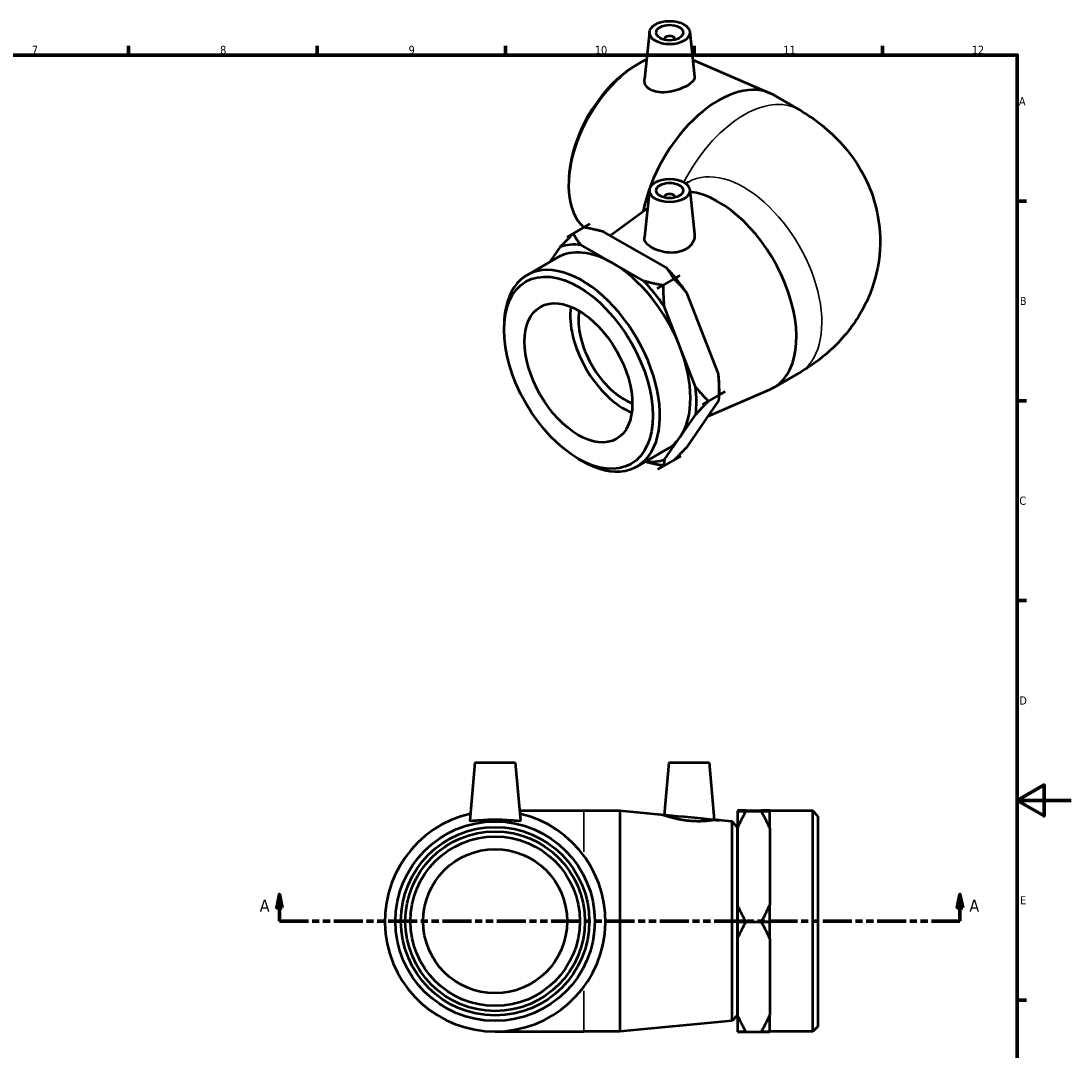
# Model space of a CAD drawing. Header units: millimetres. Extents: x -16 to 901, y -125 to 627.
# Tile 4 of 4: x 451 to 841, y 204 to 587. Entities that reach past the tile are written whole.
import ezdxf

# ---------------------------------------------------------------- set-up
doc = ezdxf.new("R2010")
doc.units = ezdxf.units.MM
doc.linetypes.add('DOUBLE_DASH_CHAIN', pattern=[1.2403, 0.6614, -0.0827, 0.1654, -0.0827, 0.1654, -0.0827])
for name, color, linetype, lineweight in [('Border (ANSI)', 7, 'Continuous', 70), ('Section Line (ANSI)', 7, 'DOUBLE_DASH_CHAIN', 70), ('Visible (ANSI)', 7, 'Continuous', 50), ('Visible Narrow (ANSI)', 7, 'Continuous', 35)]:
    doc.layers.add(name, color=color, linetype=linetype, lineweight=lineweight)
doc.styles.add('Label Text (ANSI)', font='tahoma.ttf')
doc.styles.add('Note Text (ANSI)', font='tahoma.ttf')

# ---------------------------------------------------------------- blocks, each defined once
blk = doc.blocks.new('Borders Default Border')
at = {"layer": 'Border (ANSI)'}
for p, q in [((490.5833435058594, 574.0000152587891), (490.5833435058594, 577.4480056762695)), ((560.6666564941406, 574.0000152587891), (560.6666564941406, 577.4480056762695)), ((630.7500076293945, 574.0000152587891), (630.7500076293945, 577.4480056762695)), ((700.8333587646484, 574.0000152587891), (700.8333587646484, 577.4480056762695)), ((770.9166717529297, 574.0000152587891), (770.9166717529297, 577.4480056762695)), ((820.9999847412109, 519.7499847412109), (824.4480133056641, 519.7499847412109)), ((820.9999847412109, 445.4999923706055), (824.4480133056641, 445.4999923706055)), ((820.9999847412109, 371.25), (824.4480133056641, 371.25)), ((820.9999847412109, 222.7499961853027), (824.4480133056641, 222.7499961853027))]:
    blk.add_line(p, q, dxfattribs=at)
at = {"layer": 'Border (ANSI)', "flags": 128}
for points in [[(20, 20), (20, 574.0000152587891), (820.9999847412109, 574.0000152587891), (820.9999847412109, 20), (20, 20)], [(840.9999847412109, 297.0000076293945), (820.9999847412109, 297.0000076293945), (830.9999847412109, 302.773494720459), (830.9999847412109, 291.2265014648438), (820.9999847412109, 297.0000076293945)]]:
    blk.add_lwpolyline(points, dxfattribs=at)
at = {"layer": 'Border (ANSI)', "color": 230, "true_color": 0xff0080, "char_height": 3.048000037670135, "attachment_point": 7, "style": 'Note Text (ANSI)'}
for s, insert in [('7', (454.5979985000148, 574.4)), ('8', (524.6301253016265, 574.3308395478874)), ('9', (594.7012666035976, 574.3407196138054)), ('10', (663.9604136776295, 574.3357795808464)), ('11', (734.0437470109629, 574.4)), ('12', (804.1270803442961, 574.4)), ('A', (821.6274943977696, 555.3509999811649)), ('B', (821.9937927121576, 481.1009999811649)), ('C', (821.7996391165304, 406.7966596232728)), ('D', (821.807306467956, 332.600999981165)), ('E', (822.0530731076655, 258.350999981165))]:
    blk.add_mtext(s, dxfattribs=dict(at, insert=insert))
blk = doc.blocks.new('2dTransSection0')
at = {"layer": 'Section Line (ANSI)', "linetype": 'Continuous'}
for p, q in [((546.6812679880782, 262.0861958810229), (545.6812679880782, 257.0861958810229)), ((546.6812679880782, 257.0861958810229), (546.6812679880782, 262.0861958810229)), ((547.6812679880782, 257.0861958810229), (546.6812679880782, 262.0861958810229)), ((799.7203698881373, 262.0861958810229), (798.7203698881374, 257.0861958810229)), ((799.7203698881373, 257.0861958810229), (799.7203698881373, 262.0861958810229)), ((800.7203698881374, 257.0861958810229), (799.7203698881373, 262.0861958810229)), ((545.6812679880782, 257.0861958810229), (547.6812679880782, 257.0861958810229)), ((546.6812679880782, 252.0861958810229), (546.6812679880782, 257.0861958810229)), ((798.7203698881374, 257.0861958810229), (800.7203698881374, 257.0861958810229)), ((799.7203698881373, 252.0861958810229), (799.7203698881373, 257.0861958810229)), ((546.6812679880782, 252.0861958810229), (557.2831681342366, 252.0861958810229)), ((789.1184697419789, 252.0861958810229), (799.7203698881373, 252.0861958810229))]:
    blk.add_line(p, q, dxfattribs=at)
at = {"layer": 'Section Line (ANSI)', "linetype": 'DOUBLE_DASH_CHAIN', "ltscale": 16.28888130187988}
blk.add_line((546.6812679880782, 252.0861958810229), (799.7203698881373, 252.0861958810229), dxfattribs=at)
at = {"layer": 'Section Line (ANSI)', "linetype": 'Continuous', "flags": 128}
for points in [[(547.6812681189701, 257.0861960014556), (546.6812643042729, 262.086195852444), (545.6812700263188, 257.0861960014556), (547.6812681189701, 257.0861960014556)], [(800.7203706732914, 257.0861960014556), (799.7203668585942, 262.086195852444), (798.7203725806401, 257.0861960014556), (800.7203706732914, 257.0861960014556)]]:
    blk.add_lwpolyline(points, dxfattribs=at)
at = {"layer": 'Section Line (ANSI)'}
for points in [[(547.6812681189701, 257.0861960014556), (546.6812643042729, 262.086195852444), (545.6812700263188, 257.0861960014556), (547.6812681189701, 257.0861960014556)], [(800.7203706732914, 257.0861960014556), (799.7203668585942, 262.086195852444), (798.7203725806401, 257.0861960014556), (800.7203706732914, 257.0861960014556)]]:
    blk.add_solid(points, dxfattribs=at)
at = {"layer": 'Section Line (ANSI)', "char_height": 4.571999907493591, "attachment_point": 7, "style": 'Label Text (ANSI)'}
for insert in [(539.3210121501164, 255.5861958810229), (803.1911090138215, 255.5861958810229)]:
    blk.add_mtext('A', dxfattribs=dict(at, insert=insert))

msp = doc.modelspace()

# ---------------------------------------------------------------- linework, layer by layer
at = {"layer": 'Visible (ANSI)'}
for p, q in [((684.2647201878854, 582.6160277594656), (682.3795828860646, 565.0336428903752)), ((699.2362107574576, 582.6160277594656), (701.0228866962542, 565.9519768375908)), ((689.7504654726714, 579.8972301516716), (689.7504654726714, 579.7109416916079)), ((693.7504654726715, 579.8972301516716), (693.7504654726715, 579.7109416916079)), ((700.3479055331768, 572.2474220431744), (728.9835874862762, 559.8809035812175)), ((676.3848848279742, 568.339454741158), (677.5576732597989, 569.162089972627)), ((730.3952155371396, 559.1727956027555), (739.8233059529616, 553.7435194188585)), ((654.4366694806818, 530.22576301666), (654.313829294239, 528.798502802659)), ((684.2647201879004, 523.9391254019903), (682.3736236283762, 506.3011594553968)), ((697.7943046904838, 526.2303402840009), (698.9026646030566, 526.8686023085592)), ((699.2362107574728, 523.9391254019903), (701.0041031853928, 507.4502653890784)), ((689.7504654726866, 521.2203277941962), (689.7504654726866, 521.0340393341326)), ((693.7504654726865, 521.2203277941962), (693.7504654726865, 521.0340393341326)), ((669.6953968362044, 506.9082300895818), (683.537480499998, 517.1562729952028)), ((662.1138286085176, 511.2332369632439), (653.6285472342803, 506.3468883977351)), ((653.6292770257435, 506.3464720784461), (655.8566633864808, 507.6291385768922)), ((659.8871720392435, 509.9501541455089), (662.1145583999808, 511.2328206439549)), ((662.1145583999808, 511.2328206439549), (662.1138286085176, 511.2332369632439)), ((690.5125538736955, 495.0328047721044), (667.1910982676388, 508.3368406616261)), ((653.6285472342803, 506.3468883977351), (653.6281852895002, 506.3463641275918)), ((653.6292770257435, 506.3464720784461), (653.6285472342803, 506.3468883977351)), ((651.1104426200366, 502.6994616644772), (647.2684813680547, 497.1344537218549)), ((670.3665446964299, 496.7984741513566), (658.7058168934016, 503.4504920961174)), ((638.7208064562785, 492.2121751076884), (650.0415860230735, 498.7313784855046)), ((682.0272724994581, 490.1464562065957), (670.3665446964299, 496.7984741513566)), ((695.5898235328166, 492.1364084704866), (687.1045421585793, 487.2500599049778)), ((695.5890937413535, 492.1368247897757), (693.3617073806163, 490.8541582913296)), ((693.3628050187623, 490.852801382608), (695.5901913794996, 492.1354678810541)), ((695.5898235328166, 492.1364084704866), (695.5890937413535, 492.1368247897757)), ((695.5901913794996, 492.1354678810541), (695.5898235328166, 492.1364084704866)), ((689.3311987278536, 488.5331427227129), (687.1038123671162, 487.2504762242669)), ((687.1049100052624, 487.2491193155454), (689.3322963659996, 488.5317858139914)), ((687.1045421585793, 487.2500599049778), (687.1038123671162, 487.2504762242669)), ((687.1049100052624, 487.2491193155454), (687.1045421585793, 487.2500599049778)), ((709.9040179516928, 455.5348007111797), (698.1489885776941, 485.5925854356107)), ((695.5412218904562, 465.6773445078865), (689.6637072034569, 480.7062368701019)), ((630.1897491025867, 471.8380786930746), (630.1897491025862, 473.3772784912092)), ((701.4187365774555, 450.6484521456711), (695.5412218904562, 465.6773445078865)), ((730.3952155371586, 450.3794843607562), (739.8233059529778, 455.8087605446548)), ((706.1146681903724, 439.7952744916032), (728.9835874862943, 449.6713763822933)), ((710.2357966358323, 450.0929292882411), (710.2357966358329, 447.7094635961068)), ((698.3786521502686, 428.5898021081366), (709.9450783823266, 445.3435509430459)), ((706.2049201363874, 445.3882361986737), (703.97753377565, 444.1055697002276)), ((703.9775396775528, 444.1041048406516), (706.2049260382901, 445.3867713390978)), ((712.4631829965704, 448.9909776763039), (703.9779016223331, 444.1046291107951)), ((712.4628151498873, 448.9919182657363), (710.2354287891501, 447.7092517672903)), ((710.2354346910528, 447.7077869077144), (712.4628210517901, 448.9904534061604)), ((710.2357966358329, 447.7079953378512), (710.235796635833, 447.6304116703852)), ((712.4631829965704, 448.9909776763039), (712.4628151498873, 448.9919182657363)), ((712.4628210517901, 448.9904534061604), (712.4631829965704, 448.9909776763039)), ((703.9779016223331, 444.1046291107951), (703.97753377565, 444.1055697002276)), ((703.9775396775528, 444.1041048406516), (703.9779016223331, 444.1046291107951)), ((695.6765838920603, 432.0803279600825), (701.4597970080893, 440.457202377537)), ((689.8933707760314, 423.7034535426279), (695.6765838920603, 432.0803279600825)), ((679.6414478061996, 421.1523333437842), (690.9622273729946, 427.6715367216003)), ((657.7377423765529, 424.0002154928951), (659.0690056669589, 423.227639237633)), ((695.860547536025, 424.9423753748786), (687.3752661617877, 420.0560268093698)), ((695.860909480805, 424.942899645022), (693.6335231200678, 423.6602331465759)), ((693.6347214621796, 423.6614439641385), (695.8598177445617, 424.9427916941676)), ((695.860547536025, 424.9423753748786), (695.860909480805, 424.942899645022)), ((687.3745363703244, 420.0564431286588), (689.6019227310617, 421.3391096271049)), ((687.3745363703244, 420.0564431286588), (687.3752661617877, 420.0560268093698)), ((687.3752661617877, 420.0560268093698), (687.3756281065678, 420.0565510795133)), ((689.6030144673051, 421.3392175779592), (687.3756281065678, 420.0565510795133)), ((619.3628515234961, 311.086195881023), (617.475372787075, 289.5122152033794)), ((619.3628515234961, 311.086195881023), (634.3628515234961, 311.086195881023)), ((634.3628515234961, 311.086195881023), (636.2503302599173, 289.5122152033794)), ((691.4128515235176, 311.086195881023), (689.7024633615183, 291.5363697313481)), ((691.4128515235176, 311.086195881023), (706.4128515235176, 311.086195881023)), ((706.4128515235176, 311.086195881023), (708.2758120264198, 289.7924598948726)), ((659.8628515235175, 293.086195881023), (635.937647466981, 293.086195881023)), ((673.1961848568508, 293.086195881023), (659.8628515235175, 293.086195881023)), ((673.1961848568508, 293.086195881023), (673.1961848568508, 211.086195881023)), ((689.7024633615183, 291.5363697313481), (673.1961848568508, 293.086195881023)), ((716.9628515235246, 293.1962667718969), (720.1128515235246, 293.1962667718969)), ((716.9628515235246, 293.1953801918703), (716.9628515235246, 293.1962667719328)), ((720.0181984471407, 293.1953801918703), (716.9628515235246, 293.1953801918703)), ((716.9628515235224, 293.1627458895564), (716.9628515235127, 293.0087520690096)), ((716.9628515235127, 293.0087520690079), (716.9628515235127, 292.9752311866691)), ((716.9628515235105, 292.9752263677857), (728.9628515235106, 292.9752263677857)), ((716.9628515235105, 292.9752263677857), (716.9628515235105, 292.9743301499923)), ((716.9628515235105, 292.9743301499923), (720.1128515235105, 292.9743301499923)), ((716.9628515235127, 292.9743301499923), (716.9628515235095, 286.7401035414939)), ((720.1128515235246, 293.1962715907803), (725.8128515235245, 293.1962715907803)), ((725.8128515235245, 293.1962667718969), (728.9628515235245, 293.1962667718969)), ((725.8128515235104, 292.9743301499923), (728.9628515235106, 292.9743301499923)), ((728.9628515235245, 293.1953801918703), (725.9075045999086, 293.1953801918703)), ((728.9628515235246, 293.1962667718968), (728.9628515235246, 293.1953801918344)), ((728.9628515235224, 293.1627458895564), (728.9628515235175, 293.085748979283)), ((744.9728515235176, 293.0861958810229), (728.9628515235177, 293.0861958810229)), ((728.9628515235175, 293.085748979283), (728.9628515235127, 293.0087520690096)), ((728.9628515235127, 292.9752311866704), (728.9628515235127, 293.0087520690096)), ((728.9628515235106, 292.9752263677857), (728.9628515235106, 292.9743301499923)), ((728.9628515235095, 286.7401035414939), (728.9628515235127, 292.9743301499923)), ((744.9728515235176, 211.086195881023), (744.9728515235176, 293.0861958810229)), ((746.8628515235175, 291.196195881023), (744.9728515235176, 293.0861958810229)), ((714.9811278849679, 289.1628768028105), (708.2758120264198, 289.7924598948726)), ((714.9811278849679, 215.0095149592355), (714.9811278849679, 289.1628768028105)), ((716.8628515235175, 287.096195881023), (714.9811278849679, 289.1628768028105)), ((746.8628515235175, 291.196195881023), (746.8628515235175, 212.976195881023)), ((716.8628515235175, 287.096195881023), (716.8628515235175, 217.076195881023)), ((716.9628515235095, 286.7401035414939), (716.9628515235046, 258.1002734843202)), ((728.9628515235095, 286.7401035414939), (728.962851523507, 272.420188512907)), ((716.9628515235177, 283.5861958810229), (716.8628515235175, 283.5861958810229)), ((728.962851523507, 272.420188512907), (728.9628515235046, 258.1002734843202)), ((716.9628515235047, 258.1002734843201), (716.9628515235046, 251.8660468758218)), ((728.9628515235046, 251.8660468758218), (728.9628515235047, 258.1002734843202)), ((720.1128515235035, 251.8660468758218), (716.9628515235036, 251.8660468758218)), ((716.9628515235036, 251.8660468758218), (716.9628515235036, 251.8651506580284)), ((716.9628515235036, 251.8651506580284), (728.9628515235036, 251.8651506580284)), ((716.9628515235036, 251.8651506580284), (716.9628515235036, 251.8642592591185)), ((716.9628515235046, 251.8642592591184), (716.9628515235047, 245.6635535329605)), ((716.9628515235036, 251.8642592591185), (720.1128515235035, 251.8642592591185)), ((728.9628515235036, 251.8660468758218), (725.8128515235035, 251.8660468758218)), ((725.8128515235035, 251.8642592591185), (728.9628515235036, 251.8642592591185)), ((728.9628515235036, 251.8660468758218), (728.9628515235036, 251.8651506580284)), ((728.9628515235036, 251.8651506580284), (728.9628515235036, 251.8642592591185)), ((728.9628515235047, 245.6635535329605), (728.9628515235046, 251.8642592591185)), ((716.9628515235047, 245.6635535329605), (716.9628515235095, 217.1777172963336)), ((728.9628515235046, 245.6635535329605), (728.9628515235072, 231.4206354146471)), ((728.9628515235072, 231.4206354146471), (728.9628515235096, 217.1777172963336)), ((716.9628515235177, 220.586195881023), (716.8628515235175, 220.586195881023)), ((714.9811278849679, 215.0095149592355), (673.1961848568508, 211.086195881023)), ((716.8628515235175, 217.076195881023), (714.9811278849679, 215.0095149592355)), ((716.9628515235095, 217.1777172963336), (716.9628515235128, 211.0096458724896)), ((728.9628515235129, 211.0096458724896), (728.9628515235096, 217.1777172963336)), ((626.8628515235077, 211.086195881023), (659.8628515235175, 211.086195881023)), ((673.1961848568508, 211.086195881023), (659.8628515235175, 211.086195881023)), ((720.1128515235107, 210.9770115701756), (716.9628515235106, 210.9770115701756)), ((716.9628515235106, 210.9770115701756), (716.9628515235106, 210.9761201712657)), ((716.9628515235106, 210.9761201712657), (728.9628515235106, 210.9761201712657)), ((728.9628515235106, 210.9770115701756), (725.8128515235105, 210.9770115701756)), ((744.9728515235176, 211.086195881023), (728.9628515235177, 211.086195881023)), ((728.9628515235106, 210.9770115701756), (728.9628515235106, 210.9761201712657)), ((746.8628515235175, 212.976195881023), (744.9728515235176, 211.086195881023))]:
    msp.add_line(p, q, dxfattribs=at)
for centre, radius in [((626.8628515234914, 252.086195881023), 37.07668092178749), ((626.8628515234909, 252.086195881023), 35.01000000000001), ((626.8628515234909, 252.086195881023), 33.39), ((626.8628515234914, 252.086195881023), 31.5), ((626.8628515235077, 252.086195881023), 26.775)]:
    msp.add_circle(centre, radius, dxfattribs=at)
msp.add_arc((626.8628515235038, 252.086195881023), 41.00000000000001, 102.9176641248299, 77.08233587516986, dxfattribs=at)
for centre, major_axis, ratio in [((691.7504654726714, 582.3498715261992), (-7.5, 4.474198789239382e-13), 0.5758617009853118), ((691.7504654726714, 582.3498715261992), (-5, 2.980948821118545e-13), 0.5758617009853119), ((691.7504654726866, 523.6729691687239), (-7.5, 4.474198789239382e-13), 0.5758617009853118), ((691.7504654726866, 523.6729691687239), (-5, 2.980948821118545e-13), 0.5758617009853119), ((657.8446953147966, 455.9126543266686), (-19.51714979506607, 33.89207818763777), 0.5780931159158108), ((657.8446953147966, 455.9126543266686), (-14.13658448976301, 24.54857557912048), 0.5780931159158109)]:
    msp.add_ellipse(centre, major_axis=major_axis, ratio=ratio, dxfattribs=at)
for centre, major_axis, ratio, start_param, end_param in [((691.7504654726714, 579.8972301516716), (-2, 4.163336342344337e-16), 0.5758617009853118, 2.972903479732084, 6.451874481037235), ((680.3884782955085, 540.6575244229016), (-18.50245807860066, -32.13003755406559), 0.5780931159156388, 3.818785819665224, 6.169112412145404), ((679.057898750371, 541.4237542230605), (-17.47111772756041, -30.33908609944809), 0.5780931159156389, 4.033243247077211, 5.391534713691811), ((709.9348948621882, 523.642874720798), (20.46032067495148, 35.52992088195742), 0.5780931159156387, 1.77635683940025e-15, 2.09967514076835), ((709.9348948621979, 485.9094052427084), (20.46032067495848, -35.52992088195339), 0.5780931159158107, 6.216615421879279, 9.016397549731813), ((691.7504654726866, 521.2203277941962), (2, -3.816391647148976e-16), 0.575861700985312, 6.114496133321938, 9.593467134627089), ((680.3884783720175, 540.6575245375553), (-18.50245814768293, -32.13003767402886), 0.5780931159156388, 6.16914771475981, 6.169520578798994), ((670.501906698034, 463.2014576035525), (-22.0533343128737, 38.29623375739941), 0.5780931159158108, 5.886806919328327, 6.169170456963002), ((670.5018987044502, 463.2014780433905), (-23.62527458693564, 41.02595214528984), 0.5780931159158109, 6.027969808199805, 6.028007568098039), ((670.501906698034, 463.2014576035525), (-20.46032067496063, 35.52992088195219), 0.5780931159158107, 5.504389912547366, 6.283185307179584), ((670.501906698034, 463.2014576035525), (-20.4603206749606, 35.52992088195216), 0.5780931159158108, 4.457192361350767, 5.504389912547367), ((659.181127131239, 456.6822542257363), (20.4603206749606, -35.52992088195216), 0.5780931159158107, 5.495853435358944, 10.21210983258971), ((678.9871880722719, 468.0878061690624), (22.05333431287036, -38.29623375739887), 0.5780931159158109, 1.858877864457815, 1.980380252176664), ((670.5019066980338, 463.2014576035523), (-22.05333431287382, 38.29623375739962), 0.5780931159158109, 4.839609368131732, 5.121972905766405), ((678.9871880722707, 468.0878061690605), (22.05333431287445, -38.29623375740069), 0.5780931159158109, 1.698016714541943, 1.858837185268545), ((670.5019008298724, 463.2014491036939), (23.62529412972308, -41.02598608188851), 0.5780931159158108, 1.839179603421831, 1.839217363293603), ((674.8152580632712, 465.6853514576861), (-14.13658448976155, 24.54857557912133), 0.5780931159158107, 0.6409020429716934, 2.500690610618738), ((674.8152580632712, 465.6853514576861), (-11.97677307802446, 20.79800246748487), 0.5780931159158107, 0.6022066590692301, 2.539385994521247), ((670.501906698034, 463.2014576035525), (20.4603206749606, -35.52992088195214), 0.5780931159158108, 0.2684021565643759, 1.315599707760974), ((678.987188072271, 468.0878061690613), (22.05333431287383, -38.29623375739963), 0.5780931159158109, 0.7873318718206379, 0.9331827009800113), ((670.5019066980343, 463.2014576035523), (-22.05333431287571, 38.2962337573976), 0.5780931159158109, 3.792411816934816, 4.07477535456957), ((670.5018946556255, 463.2014644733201), (23.62529427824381, -41.02598633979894), 0.5780931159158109, 0.7919820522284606, 0.792019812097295), ((670.5019066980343, 463.2014576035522), (20.46032067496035, -35.52992088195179), 0.5780931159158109, 0, 0.2684021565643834), ((670.501906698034, 463.2014576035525), (22.05333431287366, -38.29623375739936), 0.5780931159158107, 5.900768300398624, 6.169170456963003), ((678.9871797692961, 468.0878274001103), (23.62529740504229, -41.02599176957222), 0.5780931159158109, 6.027969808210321, 6.028007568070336), ((670.5018983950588, 463.2014788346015), (23.62529740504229, -41.02599176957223), 0.5780931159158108, 6.027969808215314, 6.02800756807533), ((672.7292841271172, 464.4841469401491), (23.62529828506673, -41.02599329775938), 0.5780931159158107, 6.027969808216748, 6.028007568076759)]:
    msp.add_ellipse(centre, major_axis=major_axis, ratio=ratio, start_param=start_param, end_param=end_param, dxfattribs=at)
for points, knots in [([(684.9093921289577, 560.985751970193), (684.115977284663, 561.3785270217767), (683.4332418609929, 561.9390473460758), (682.545447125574, 563.2620240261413), (682.3402260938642, 564.0216483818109), (682.3625259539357, 564.8376091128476), (682.3692606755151, 564.9352659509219), (682.3800986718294, 565.0336289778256)], [0, 0, 0, 0, 0.3460057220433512, 0.3460057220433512, 0.6920114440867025, 0.6920114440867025, 0.7384932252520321, 0.7384932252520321, 0.7384932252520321, 0.7384932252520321]), ([(701.0224508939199, 565.9519413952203), (701.0291656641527, 565.89167509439), (701.0324298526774, 565.8315789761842), (701.0308950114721, 565.2782685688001), (700.7956051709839, 564.7354494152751), (699.8338951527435, 563.6486710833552), (699.106804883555, 563.1023403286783), (697.4195819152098, 562.1307332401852), (696.3545952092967, 561.6450754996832), (694.0346687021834, 560.8420850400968), (692.7796351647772, 560.5266840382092), (690.4142446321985, 560.1587254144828), (689.1441613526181, 560.0856232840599), (686.8096028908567, 560.2905764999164), (685.7448173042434, 560.572179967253), (684.9093921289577, 560.985751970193)], [3.460978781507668, 3.460978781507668, 3.460978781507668, 3.460978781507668, 3.504385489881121, 3.504385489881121, 3.862299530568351, 3.862299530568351, 4.220213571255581, 4.220213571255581, 4.57812761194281, 4.57812761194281, 4.93604165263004, 4.93604165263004, 5.300367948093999, 5.300367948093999, 5.664694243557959, 5.664694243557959, 5.664694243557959, 5.664694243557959]), ([(739.8233059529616, 553.7435194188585), (745.4849343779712, 550.4832044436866), (751.0781895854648, 546.2904733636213), (760.5589677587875, 535.5753715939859), (764.5690865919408, 529.3208068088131), (769.0784123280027, 516.2901624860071), (770.1355371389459, 510.0437574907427), (769.9117993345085, 498.0266020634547), (768.8034041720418, 492.3031867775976), (764.9537267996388, 481.5389081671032), (762.1252972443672, 476.600654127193), (755.0464375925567, 467.2604470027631), (750.6396036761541, 463.1987754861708), (744.0511185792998, 458.3863548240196), (741.94583997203, 457.0310465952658), (739.8233059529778, 455.8087605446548)], [4.71238898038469, 4.71238898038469, 4.71238898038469, 4.71238898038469, 5.026548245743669, 5.026548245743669, 5.301083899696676, 5.301083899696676, 5.50850824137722, 5.50850824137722, 5.700895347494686, 5.700895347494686, 5.909307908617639, 5.909307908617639, 6.165407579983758, 6.165407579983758, 6.283185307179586, 6.283185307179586, 6.283185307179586, 6.283185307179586]), ([(698.1823886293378, 502.0732356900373), (697.3518594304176, 501.5308435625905), (696.3054331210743, 501.0956058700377), (694.024723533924, 500.5939622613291), (692.7904868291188, 500.5246580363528), (690.4818607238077, 500.6605636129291), (689.2507180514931, 500.8757430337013), (686.9847958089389, 501.5363457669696), (685.9499255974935, 501.9795305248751), (684.3097796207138, 502.9240277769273), (683.5937720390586, 503.4891064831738), (682.6287910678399, 504.6890571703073), (682.3796531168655, 505.3263146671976), (682.3560046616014, 506.0558243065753), (682.3608857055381, 506.1776854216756), (682.3746342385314, 506.3012031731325)], [0, 0, 0, 0, 0.3460057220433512, 0.3460057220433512, 0.6920114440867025, 0.6920114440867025, 1.039938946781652, 1.039938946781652, 1.387866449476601, 1.387866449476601, 1.735793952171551, 1.735793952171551, 2.0837214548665, 2.0837214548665, 2.152017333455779, 2.152017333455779, 2.152017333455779, 2.152017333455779]), ([(701.0030814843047, 507.4501248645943), (701.0222930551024, 507.2757714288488), (701.0319891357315, 507.1020109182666), (701.0336572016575, 506.0581792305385), (700.7934008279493, 505.1153303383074), (699.8054813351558, 503.406995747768), (699.0568933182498, 502.6443468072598), (698.1823886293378, 502.0732356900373)], [4.86421242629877, 4.86421242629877, 4.86421242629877, 4.86421242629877, 4.93604165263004, 4.93604165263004, 5.300367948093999, 5.300367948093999, 5.664694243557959, 5.664694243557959, 5.664694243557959, 5.664694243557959]), ([(636.2482773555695, 289.484723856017), (636.2220335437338, 289.3801489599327), (635.964865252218, 289.3286821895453), (634.9799257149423, 289.3404287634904), (634.252301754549, 289.4002108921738), (632.5919774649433, 289.5386751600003), (631.5452609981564, 289.6263892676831), (629.2606674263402, 289.7547086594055), (628.02260986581, 289.7924598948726), (625.7030931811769, 289.7924598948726), (624.4650356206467, 289.7547086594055), (622.1804420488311, 289.6263892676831), (621.1337255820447, 289.5386751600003), (619.47340129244, 289.4002108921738), (618.7457773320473, 289.3404287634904), (617.7608377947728, 289.3286821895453), (617.5036695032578, 289.3801489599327), (617.4752316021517, 289.4934667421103), (617.4746212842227, 289.5026681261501), (617.4755953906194, 289.5123115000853)], [0, 0, 0, 0, 0.3460057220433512, 0.3460057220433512, 0.6920114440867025, 0.6920114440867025, 1.039938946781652, 1.039938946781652, 1.387866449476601, 1.387866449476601, 1.735793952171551, 1.735793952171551, 2.0837214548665, 2.0837214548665, 2.429727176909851, 2.429727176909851, 2.775732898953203, 2.775732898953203, 2.804660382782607, 2.804660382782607, 2.804660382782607, 2.804660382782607]), ([(708.2758120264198, 289.7924598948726), (708.2758120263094, 289.7924598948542), (708.0503420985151, 289.7547086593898), (707.1304377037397, 289.6263892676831), (706.4360555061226, 289.5386751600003), (704.8314894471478, 289.4002108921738), (703.8136391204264, 289.3404287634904), (701.5731682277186, 289.3286821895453), (700.3504662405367, 289.3801489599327), (697.9930613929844, 289.5948358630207), (696.710812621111, 289.7776751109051), (694.3614659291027, 290.2228504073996), (693.2934945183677, 290.4814979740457), (691.6228639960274, 290.9296286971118), (690.9017963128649, 291.1496852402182), (689.9413922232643, 291.4544731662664), (689.7024633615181, 291.5363697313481), (689.7024633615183, 291.5363697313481)], [1.387866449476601, 1.387866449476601, 1.387866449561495, 1.387866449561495, 1.735793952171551, 1.735793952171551, 2.0837214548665, 2.0837214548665, 2.429727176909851, 2.429727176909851, 2.775732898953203, 2.775732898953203, 3.140059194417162, 3.140059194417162, 3.504385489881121, 3.504385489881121, 3.862299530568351, 3.862299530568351, 4.220213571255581, 4.220213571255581, 4.220213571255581, 4.220213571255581])]:
    msp.add_open_spline(points, degree=3, knots=knots, dxfattribs=at)
for points, weights in [([(651.1104426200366, 502.6994616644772), (653.2401118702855, 504.9863269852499), (655.8543733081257, 507.6278198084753)], [1, 1.00308948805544, 1.000001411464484]), ([(655.8566633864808, 507.6291385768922), (657.1695020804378, 505.3753379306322), (658.7058168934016, 503.4504920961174)], [1, 1.003090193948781, 1]), ([(667.1910982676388, 508.3368406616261), (663.8255736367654, 509.2083146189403), (659.8871720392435, 509.9501541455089)], [1, 1.003090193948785, 1]), ([(693.3617073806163, 490.8541582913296), (692.0488686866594, 493.1079589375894), (690.5125538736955, 495.0328047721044)], [1, 1.003090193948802, 1]), ([(682.0272724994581, 490.1464562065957), (685.3927971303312, 489.2749822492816), (689.3311987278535, 488.533142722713)], [1, 1.003090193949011, 1]), ([(689.3322963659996, 488.5317858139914), (689.3429418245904, 484.3917829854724), (689.6637072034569, 480.706236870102)], [1, 1.003090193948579, 1]), ([(698.1489885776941, 485.5925854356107), (695.999013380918, 488.2247596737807), (693.3628050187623, 490.852801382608)], [1, 1.003090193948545, 1]), ([(710.2354287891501, 447.7092517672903), (710.2247833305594, 451.8492545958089), (709.9040179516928, 455.5348007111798)], [1, 1.003090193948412, 1]), ([(701.4187365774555, 450.648452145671), (703.5687117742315, 448.0162779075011), (706.2049201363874, 445.3882361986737)], [1, 1.003090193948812, 1]), ([(706.2049260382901, 445.3867713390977), (703.5899513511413, 442.7445885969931), (701.4597970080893, 440.4572023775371)], [1, 1.003090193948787, 1]), ([(709.9450783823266, 445.3435509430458), (710.2460229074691, 446.5775652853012), (710.2354346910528, 447.7077869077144)], [1, 1.003090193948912, 1]), ([(693.6335231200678, 423.6602331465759), (696.2484978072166, 426.3024158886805), (698.3786521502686, 428.5898021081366)], [1, 1.003090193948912, 1]), ([(689.6019227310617, 421.3391096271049), (685.8515858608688, 422.0455251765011), (682.6225310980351, 422.869025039)], [1, 1.002942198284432, 1.000281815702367]), ([(689.8933707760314, 423.7034535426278), (689.5924262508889, 422.4694392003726), (689.6030144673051, 421.3392175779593)], [1, 1.003090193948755, 1]), ([(720.1128515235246, 293.1962667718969), (718.2562981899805, 293.1789295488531), (716.9628515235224, 293.1627458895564)], [1, 1.003090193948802, 1]), ([(716.9628515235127, 293.0087520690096), (718.2562981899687, 292.9925684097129), (720.1128515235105, 292.9752311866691)], [1, 1.003090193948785, 1]), ([(720.1128515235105, 292.9743301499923), (718.2562981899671, 289.7499467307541), (716.9628515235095, 286.7401035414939)], [1, 1.003090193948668, 1]), ([(728.9628515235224, 293.1627458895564), (727.6694048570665, 293.1789295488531), (725.8128515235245, 293.1962667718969)], [1, 1.003090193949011, 1]), ([(725.8128515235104, 292.9752311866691), (727.6694048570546, 292.9925684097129), (728.9628515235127, 293.0087520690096)], [1, 1.003090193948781, 1]), ([(728.9628515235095, 286.7401035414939), (727.669404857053, 289.7499467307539), (725.8128515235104, 292.9743301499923)], [1, 1.00309019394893, 1]), ([(716.9628515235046, 258.1002734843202), (718.2562981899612, 255.0904302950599), (720.1128515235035, 251.8660468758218)], [1, 1.00309019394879, 1]), ([(725.8128515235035, 251.8660468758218), (727.6694048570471, 255.0904302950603), (728.9628515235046, 258.1002734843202)], [1, 1.003090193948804, 1]), ([(720.1128515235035, 251.8642592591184), (718.2562981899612, 248.657213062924), (716.9628515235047, 245.6635535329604)], [1, 1.003090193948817, 1]), ([(728.9628515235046, 245.6635535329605), (727.6694048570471, 248.6572130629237), (725.8128515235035, 251.8642592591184)], [1, 1.003090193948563, 1]), ([(716.9628515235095, 217.1777172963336), (718.2562981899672, 214.18405776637), (720.1128515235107, 210.9770115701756)], [1, 1.003090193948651, 1]), ([(725.8128515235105, 210.9770115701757), (727.669404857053, 214.1840577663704), (728.9628515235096, 217.1777172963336)], [1, 1.003090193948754, 1]), ([(720.0181984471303, 210.9770115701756), (718.2233918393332, 210.9938739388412), (716.9628515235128, 211.0096458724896)], [1.000153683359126, 1.003011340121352, 1]), ([(728.9628515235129, 211.0096458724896), (727.702311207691, 210.9938739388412), (725.907504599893, 210.9770115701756)], [1, 1.003011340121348, 1.000153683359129])]:
    msp.add_rational_spline(points, weights, degree=2, dxfattribs=at)
msp.add_open_spline([(636.2501076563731, 289.5123115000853), (636.2510817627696, 289.5026681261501), (636.2504714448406, 289.4934667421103), (636.2482773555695, 289.484723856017)], degree=3, dxfattribs=at)
at = {"layer": 'Visible Narrow (ANSI)'}
for p, q in [((659.862851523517, 293.0413549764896), (659.862851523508, 277.9335982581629)), ((659.8628515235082, 226.238793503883), (659.862851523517, 211.1310367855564))]:
    msp.add_line(p, q, dxfattribs=at)
for centre, major_axis, ratio, start_param, end_param in [((719.3629852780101, 518.213598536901), (20.46032067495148, 35.52992088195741), 0.5780931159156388, 1.967332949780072e-15, 1.66252323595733), ((719.362985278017, 491.338681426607), (-20.4603206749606, 35.52992088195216), 0.5780931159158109, 3.141592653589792, 6.283185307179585)]:
    msp.add_ellipse(centre, major_axis=major_axis, ratio=ratio, start_param=start_param, end_param=end_param, dxfattribs=at)

# ---------------------------------------------------------------- block references
msp.add_blockref('Borders Default Border', (0, 0))
at = {"layer": 'Section Line (ANSI)'}
msp.add_blockref('2dTransSection0', (0, 0), dxfattribs=at)

doc.saveas('drawing.dxf')
